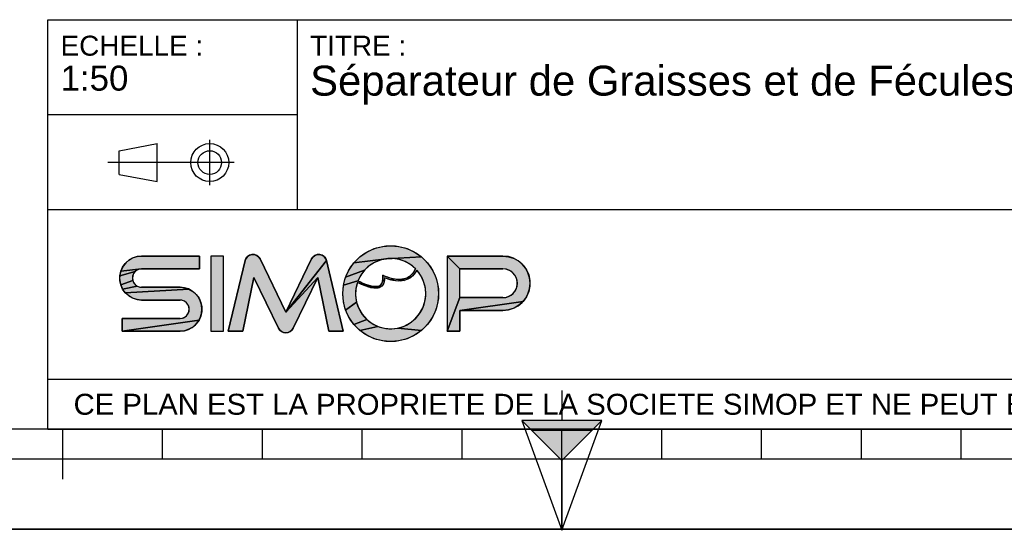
# Model space of a CAD drawing. Header units: millimetres. Extents: x 0 to 297, y 0 to 210.
# Tile 2 of 23: x 94 to 193, y 0 to 51. Entities that reach past the tile are written whole.
import ezdxf

# ---------------------------------------------------------------- set-up
doc = ezdxf.new("R2010")
doc.units = ezdxf.units.MM
doc.header["$LTSCALE"] = 16.335
doc.layers.get('0').update_dxf_attribs({"linetype": 'CONTINUOUS'})
doc.styles.get("Standard").update_dxf_attribs({"font": 'arial.ttf'})

# ---------------------------------------------------------------- blocks, each defined once
blk = doc.blocks.new('MARGEA4_BL0', base_point=(148.514, 105.014))
at = {"color": 7, "linetype": 'Continuous'}
for p, q in [((287.014, 10.014), (10.014, 10.014)), ((98.514, 5.014), (98.514, 10.014)), ((108.514, 7.014), (108.514, 10.014)), ((118.514, 7.014), (118.514, 10.014)), ((128.514, 7.014), (128.514, 10.014)), ((138.514, 7.014), (138.514, 10.014)), ((148.514, 0.014), (148.514, 10.014)), ((158.514, 7.014), (158.514, 10.014)), ((168.514, 7.014), (168.514, 10.014)), ((178.514, 7.014), (178.514, 10.014)), ((188.514, 7.014), (188.514, 10.014)), ((248.514, 7.014), (48.514, 7.014)), ((297.014, 0.014), (0.014, 0.014)), ((297.014, 0.014), (0.014, 0.014))]:
    blk.add_line(p, q, dxfattribs=at)
blk = doc.blocks.new('REPERE_ORIENTATION_BL1', base_point=(148.516, 6.898))
at = {"color": 7, "linetype": 'Continuous'}
for p, q in [((148.516, 13.898), (148.516, 10.898)), ((148.516, 6.898), (144.516, 10.898)), ((152.516, 10.898), (144.516, 10.898)), ((144.516, 10.898), (148.516, -0.102)), ((148.516, 6.898), (152.516, 10.898)), ((148.516, -0.102), (152.516, 10.898)), ((151.516, 9.898), (145.516, 9.898)), ((148.516, 6.898), (148.516, -0.102))]:
    blk.add_line(p, q, dxfattribs=at)
blk.add_solid([(144.516, 10.898), (148.516, 6.898), (152.516, 10.898)], dxfattribs=at)
blk = doc.blocks.new('ISO_BL3', base_point=(109.359, 36.711))
at = {"color": 2, "linetype": 'Continuous'}
for p, q in [((104.158, 37.894), (107.956, 38.612)), ((107.956, 34.81), (107.956, 38.612)), ((113.239, 34.434), (113.239, 38.988)), ((104.158, 35.528), (104.158, 37.894)), ((115.7, 36.711), (103.019, 36.711)), ((104.158, 35.528), (107.956, 34.81))]:
    blk.add_line(p, q, dxfattribs=at)
for radius in [1.901, 1.183]:
    blk.add_circle((113.239, 36.711), radius, dxfattribs=at)
blk = doc.blocks.new('LOGO-SIMOP-2009_BL4', base_point=(124.77, 23.589))
at = {"linetype": 'Continuous'}
for points in [[(131.363, 28.389), (132.197, 28.316), (133.005, 28.1), (133.763, 27.746), (134.449, 27.266), (130.961, 27.086), (127.686, 26.675), (128.278, 27.266), (128.963, 27.746), (129.722, 28.1), (130.53, 28.316)], [(105.954, 27.301), (106.412, 27.349), (112.22, 27.349), (112.22, 26.069), (106.412, 26.069), (104.319, 25.829), (104.507, 26.249), (104.777, 26.621), (105.119, 26.929), (105.517, 27.159)], [(117.578, 27.509), (117.792, 27.474), (117.99, 27.382), (118.155, 27.24), (118.276, 27.059), (120.86, 21.749), (124.06, 25.217), (121.579, 20.119), (121.455, 19.934), (121.284, 19.791), (121.08, 19.7), (120.86, 19.669), (120.639, 19.7), (120.436, 19.791), (120.265, 19.934), (120.141, 20.119), (117.66, 25.217), (116.54, 19.829), (115.1, 19.829), (116.778, 26.894), (116.857, 27.097), (116.987, 27.271), (117.16, 27.404), (117.362, 27.485)], [(123.927, 27.474), (124.142, 27.509), (124.358, 27.485), (124.56, 27.404), (124.732, 27.271), (124.863, 27.097), (124.941, 26.894), (120.86, 21.749), (123.444, 27.059), (123.565, 27.24), (123.73, 27.382)], [(124.06, 25.217), (120.86, 21.749), (124.941, 26.894), (126.62, 19.829), (125.18, 19.829)], [(129.751, 26.718), (129.215, 26.377), (128.749, 25.946), (126.853, 25.231), (127.207, 25.989), (127.686, 26.675), (130.961, 27.086), (130.34, 26.957)], [(131.596, 27.101), (130.961, 27.086), (134.449, 27.266), (135.04, 26.675), (135.52, 25.989), (135.874, 25.231), (136.091, 24.423), (136.163, 23.589), (136.091, 22.756), (135.874, 21.947), (135.52, 21.189), (135.04, 20.504), (134.449, 19.912), (132.075, 20.142), (132.717, 20.34), (133.309, 20.655), (133.83, 21.078), (134.262, 21.592), (134.588, 22.178), (134.798, 22.816), (134.882, 23.482), (134.838, 24.152), (134.668, 24.801), (134.378, 25.407), (133.978, 25.946), (133.719, 25.545), (133.436, 25.258), (133.098, 25.04), (132.731, 24.907), (132.159, 25.009), (132.592, 25.042), (132.968, 25.156), (133.314, 25.364), (133.6, 25.651), (133.861, 26.069), (133.375, 26.478), (132.823, 26.792), (132.224, 27.002)], [(138.292, 26.069), (137.012, 27.349), (142.612, 27.349), (143.177, 27.29), (143.718, 27.114), (144.211, 26.83), (144.633, 26.449), (144.967, 25.989), (145.199, 25.47), (145.317, 24.913), (145.317, 24.345), (145.199, 23.789), (144.967, 23.269), (144.633, 22.809), (138.292, 21.909), (138.292, 19.829), (137.012, 19.829), (138.292, 23.189), (142.612, 23.189), (142.956, 23.231), (143.281, 23.354), (143.567, 23.551), (143.797, 23.811), (143.958, 24.119), (144.041, 24.456), (144.041, 24.803), (143.958, 25.14), (143.797, 25.447), (143.567, 25.707), (143.281, 25.904), (142.956, 26.027), (142.612, 26.069)], [(105.952, 25.946), (105.761, 25.8), (104.224, 25.379), (104.319, 25.829), (106.412, 26.069), (106.174, 26.038)], [(105.523, 25.387), (105.492, 25.149), (105.523, 24.911), (104.319, 24.469), (104.224, 24.919), (104.224, 25.379), (105.761, 25.8), (105.615, 25.609)], [(128.368, 25.438), (128.084, 24.869), (126.636, 24.423), (126.853, 25.231), (128.749, 25.946)], [(105.761, 24.499), (105.952, 24.352), (104.507, 24.049), (104.319, 24.469), (105.523, 24.911), (105.615, 24.689)], [(128.084, 24.869), (128.432, 24.7), (128.441, 24.519), (128.029, 24.718), (127.876, 24.064), (127.849, 23.394), (127.95, 22.73), (126.853, 21.947), (126.636, 22.756), (126.563, 23.589), (126.636, 24.423)], [(128.738, 24.565), (129.026, 24.456), (129.312, 24.368), (129.161, 24.244), (128.799, 24.369), (128.441, 24.519), (128.432, 24.7)], [(131.146, 25.202), (131.682, 25.062), (131.315, 24.983), (130.744, 25.179), (130.717, 24.821), (130.631, 24.565), (130.48, 24.354), (130.273, 24.213), (130.001, 24.3), (130.178, 24.346), (130.347, 24.448), (130.481, 24.62), (130.552, 24.815), (130.583, 25.063), (130.563, 25.429)], [(132.159, 25.009), (132.731, 24.907), (132.312, 24.85), (131.842, 24.874), (131.315, 24.983), (131.682, 25.062)], [(111.553, 23.809), (111.895, 23.501), (112.165, 23.129), (112.352, 22.709), (112.448, 22.259), (112.448, 21.799), (112.352, 21.349), (112.165, 20.929), (104.452, 19.829), (104.452, 21.109), (110.26, 21.109), (110.498, 21.14), (110.72, 21.232), (110.91, 21.379), (111.057, 21.569), (111.148, 21.791), (111.18, 22.029), (111.148, 22.267), (111.057, 22.489), (110.91, 22.68), (110.72, 22.826), (110.498, 22.918), (110.26, 22.949), (106.412, 22.949), (105.954, 22.997), (105.517, 23.139), (105.119, 23.369), (104.777, 23.677), (111.155, 24.039)], [(110.717, 24.181), (111.155, 24.039), (104.777, 23.677), (104.507, 24.049), (105.952, 24.352), (106.174, 24.26), (106.412, 24.229), (110.26, 24.229)], [(129.788, 24.29), (130.001, 24.3), (130.273, 24.213), (130.034, 24.143), (129.77, 24.13), (129.472, 24.167), (129.161, 24.244), (129.312, 24.368), (129.552, 24.315)], [(128.175, 22.098), (128.516, 21.52), (128.961, 21.017), (127.686, 20.504), (127.207, 21.189), (126.853, 21.947), (127.95, 22.73)], [(143.177, 21.969), (142.612, 21.909), (138.292, 21.909), (144.633, 22.809), (144.211, 22.429), (143.718, 22.144)], [(110.717, 19.877), (110.26, 19.829), (104.452, 19.829), (112.165, 20.929), (111.895, 20.557), (111.553, 20.249), (111.155, 20.019)], [(129.493, 20.607), (130.093, 20.307), (128.278, 19.912), (127.686, 20.504), (128.961, 21.017)], [(131.408, 20.069), (132.075, 20.142), (134.449, 19.912), (133.763, 19.432), (133.005, 19.079), (132.197, 18.862), (131.363, 18.789), (130.53, 18.862), (129.722, 19.079), (128.963, 19.432), (128.278, 19.912), (130.093, 20.307), (130.739, 20.125)]]:
    blk.add_hatch(color=2, dxfattribs=at).paths.add_polyline_path(points)
at = {"color": 2, "linetype": 'Continuous'}
for p, q in [((128.278, 27.266), (128.963, 27.746)), ((128.963, 27.746), (129.722, 28.1)), ((129.722, 28.1), (130.53, 28.316)), ((130.53, 28.316), (131.363, 28.389)), ((131.363, 28.389), (132.197, 28.316)), ((132.197, 28.316), (133.005, 28.1)), ((133.005, 28.1), (133.763, 27.746)), ((133.763, 27.746), (134.449, 27.266)), ((104.777, 26.621), (105.119, 26.929)), ((105.119, 26.929), (105.517, 27.159)), ((105.517, 27.159), (105.954, 27.301)), ((105.954, 27.301), (106.412, 27.349)), ((116.778, 26.894), (116.857, 27.097)), ((116.857, 27.097), (116.987, 27.271)), ((116.987, 27.271), (117.16, 27.404)), ((117.16, 27.404), (117.362, 27.485)), ((117.362, 27.485), (117.578, 27.509)), ((117.578, 27.509), (117.792, 27.474)), ((117.792, 27.474), (117.99, 27.382)), ((117.99, 27.382), (118.155, 27.24)), ((118.155, 27.24), (118.276, 27.059)), ((124.941, 26.894), (120.86, 21.749)), ((123.444, 27.059), (123.565, 27.24)), ((123.565, 27.24), (123.73, 27.382)), ((123.73, 27.382), (123.927, 27.474)), ((123.927, 27.474), (124.142, 27.509)), ((124.142, 27.509), (124.358, 27.485)), ((124.358, 27.485), (124.56, 27.404)), ((124.56, 27.404), (124.732, 27.271)), ((124.732, 27.271), (124.863, 27.097)), ((124.863, 27.097), (124.941, 26.894)), ((127.207, 25.989), (127.686, 26.675)), ((127.686, 26.675), (128.278, 27.266)), ((130.961, 27.086), (127.686, 26.675)), ((129.751, 26.718), (129.215, 26.377)), ((130.34, 26.957), (129.751, 26.718)), ((130.961, 27.086), (130.34, 26.957)), ((134.449, 27.266), (130.961, 27.086)), ((131.596, 27.101), (130.961, 27.086)), ((132.224, 27.002), (131.596, 27.101)), ((132.823, 26.792), (132.224, 27.002)), ((133.375, 26.478), (132.823, 26.792)), ((134.449, 27.266), (135.04, 26.675)), ((135.04, 26.675), (135.52, 25.989)), ((138.292, 26.069), (137.012, 27.349)), ((142.612, 27.349), (143.177, 27.29)), ((143.177, 27.29), (143.718, 27.114)), ((143.718, 27.114), (144.211, 26.83)), ((144.211, 26.83), (144.633, 26.449)), ((104.224, 25.379), (104.319, 25.829)), ((105.761, 25.8), (104.224, 25.379)), ((104.319, 25.829), (104.507, 26.249)), ((106.412, 26.069), (104.319, 25.829)), ((104.507, 26.249), (104.777, 26.621)), ((105.761, 25.8), (105.615, 25.609)), ((105.952, 25.946), (105.761, 25.8)), ((106.174, 26.038), (105.952, 25.946)), ((106.412, 26.069), (106.174, 26.038)), ((126.853, 25.231), (127.207, 25.989)), ((128.749, 25.946), (126.853, 25.231)), ((128.749, 25.946), (128.368, 25.438)), ((129.215, 26.377), (128.749, 25.946)), ((133.314, 25.364), (133.6, 25.651)), ((133.861, 26.069), (133.375, 26.478)), ((133.6, 25.651), (133.861, 26.069)), ((133.978, 25.946), (133.719, 25.545)), ((134.378, 25.407), (133.978, 25.946)), ((135.52, 25.989), (135.874, 25.231)), ((142.956, 26.027), (142.612, 26.069)), ((143.281, 25.904), (142.956, 26.027)), ((143.567, 25.707), (143.281, 25.904)), ((143.797, 25.447), (143.567, 25.707)), ((144.633, 26.449), (144.967, 25.989)), ((144.967, 25.989), (145.199, 25.47)), ((104.224, 24.919), (104.224, 25.379)), ((104.319, 24.469), (104.224, 24.919)), ((105.523, 24.911), (104.319, 24.469)), ((105.523, 25.387), (105.492, 25.149)), ((105.492, 25.149), (105.523, 24.911)), ((105.615, 25.609), (105.523, 25.387)), ((105.523, 24.911), (105.615, 24.689)), ((105.615, 24.689), (105.761, 24.499)), ((124.06, 25.217), (120.86, 21.749)), ((126.636, 24.423), (126.853, 25.231)), ((128.084, 24.869), (126.636, 24.423)), ((128.029, 24.718), (127.876, 24.064)), ((128.441, 24.519), (128.029, 24.718)), ((128.368, 25.438), (128.084, 24.869)), ((128.084, 24.869), (128.432, 24.7)), ((128.432, 24.7), (128.738, 24.565)), ((128.432, 24.7), (128.441, 24.519)), ((130.481, 24.62), (130.552, 24.815)), ((130.552, 24.815), (130.583, 25.063)), ((130.583, 25.063), (130.563, 25.429)), ((130.563, 25.429), (131.146, 25.202)), ((130.717, 24.821), (130.631, 24.565)), ((130.744, 25.179), (130.717, 24.821)), ((131.315, 24.983), (130.744, 25.179)), ((131.146, 25.202), (131.682, 25.062)), ((131.682, 25.062), (131.315, 24.983)), ((131.842, 24.874), (131.315, 24.983)), ((131.682, 25.062), (132.159, 25.009)), ((132.312, 24.85), (131.842, 24.874)), ((132.159, 25.009), (132.592, 25.042)), ((132.731, 24.907), (132.159, 25.009)), ((132.731, 24.907), (132.312, 24.85)), ((132.592, 25.042), (132.968, 25.156)), ((133.098, 25.04), (132.731, 24.907)), ((132.968, 25.156), (133.314, 25.364)), ((133.436, 25.258), (133.098, 25.04)), ((133.719, 25.545), (133.436, 25.258)), ((134.668, 24.801), (134.378, 25.407)), ((134.838, 24.152), (134.668, 24.801)), ((135.874, 25.231), (136.091, 24.423)), ((143.958, 25.14), (143.797, 25.447)), ((144.041, 24.803), (143.958, 25.14)), ((144.041, 24.456), (144.041, 24.803)), ((145.199, 25.47), (145.317, 24.913)), ((145.317, 24.913), (145.317, 24.345)), ((104.507, 24.049), (104.319, 24.469)), ((105.952, 24.352), (104.507, 24.049)), ((104.777, 23.677), (104.507, 24.049)), ((111.155, 24.039), (104.777, 23.677)), ((105.119, 23.369), (104.777, 23.677)), ((105.761, 24.499), (105.952, 24.352)), ((105.952, 24.352), (106.174, 24.26)), ((106.174, 24.26), (106.412, 24.229)), ((110.26, 24.229), (110.717, 24.181)), ((110.717, 24.181), (111.155, 24.039)), ((111.155, 24.039), (111.553, 23.809)), ((111.553, 23.809), (111.895, 23.501)), ((126.563, 23.589), (126.636, 24.423)), ((127.876, 24.064), (127.849, 23.394)), ((128.799, 24.369), (128.441, 24.519)), ((128.738, 24.565), (129.026, 24.456)), ((129.161, 24.244), (128.799, 24.369)), ((129.026, 24.456), (129.312, 24.368)), ((129.312, 24.368), (129.161, 24.244)), ((129.472, 24.167), (129.161, 24.244)), ((129.312, 24.368), (129.552, 24.315)), ((129.77, 24.13), (129.472, 24.167)), ((129.552, 24.315), (129.788, 24.29)), ((130.034, 24.143), (129.77, 24.13)), ((129.788, 24.29), (130.001, 24.3)), ((130.001, 24.3), (130.178, 24.346)), ((130.273, 24.213), (130.001, 24.3)), ((130.273, 24.213), (130.034, 24.143)), ((130.178, 24.346), (130.347, 24.448)), ((130.48, 24.354), (130.273, 24.213)), ((130.347, 24.448), (130.481, 24.62)), ((130.631, 24.565), (130.48, 24.354)), ((134.882, 23.482), (134.838, 24.152)), ((136.091, 24.423), (136.163, 23.589)), ((143.567, 23.551), (143.797, 23.811)), ((143.797, 23.811), (143.958, 24.119)), ((143.958, 24.119), (144.041, 24.456)), ((145.199, 23.789), (144.967, 23.269)), ((145.317, 24.345), (145.199, 23.789)), ((105.517, 23.139), (105.119, 23.369)), ((105.954, 22.997), (105.517, 23.139)), ((106.412, 22.949), (105.954, 22.997)), ((110.498, 22.918), (110.26, 22.949)), ((110.72, 22.826), (110.498, 22.918)), ((110.91, 22.68), (110.72, 22.826)), ((111.895, 23.501), (112.165, 23.129)), ((112.165, 23.129), (112.352, 22.709)), ((112.352, 22.709), (112.448, 22.259)), ((126.636, 22.756), (126.563, 23.589)), ((126.853, 21.947), (126.636, 22.756)), ((127.95, 22.73), (126.853, 21.947)), ((127.849, 23.394), (127.95, 22.73)), ((127.95, 22.73), (128.175, 22.098)), ((134.588, 22.178), (134.798, 22.816)), ((134.798, 22.816), (134.882, 23.482)), ((136.091, 22.756), (135.874, 21.947)), ((136.163, 23.589), (136.091, 22.756)), ((138.292, 23.189), (137.012, 19.829)), ((144.633, 22.809), (138.292, 21.909)), ((142.612, 23.189), (142.956, 23.231)), ((142.956, 23.231), (143.281, 23.354)), ((143.281, 23.354), (143.567, 23.551)), ((144.633, 22.809), (144.211, 22.429)), ((144.967, 23.269), (144.633, 22.809)), ((111.057, 22.489), (110.91, 22.68)), ((111.148, 22.267), (111.057, 22.489)), ((111.057, 21.569), (111.148, 21.791)), ((111.18, 22.029), (111.148, 22.267)), ((111.148, 21.791), (111.18, 22.029)), ((112.448, 21.799), (112.352, 21.349)), ((112.448, 22.259), (112.448, 21.799)), ((127.207, 21.189), (126.853, 21.947)), ((128.175, 22.098), (128.516, 21.52)), ((134.262, 21.592), (134.588, 22.178)), ((135.874, 21.947), (135.52, 21.189)), ((143.177, 21.969), (142.612, 21.909)), ((143.718, 22.144), (143.177, 21.969)), ((144.211, 22.429), (143.718, 22.144)), ((112.165, 20.929), (104.452, 19.829)), ((110.26, 21.109), (110.498, 21.14)), ((110.498, 21.14), (110.72, 21.232)), ((110.72, 21.232), (110.91, 21.379)), ((110.91, 21.379), (111.057, 21.569)), ((112.165, 20.929), (111.895, 20.557)), ((112.352, 21.349), (112.165, 20.929)), ((127.686, 20.504), (127.207, 21.189)), ((128.961, 21.017), (127.686, 20.504)), ((128.516, 21.52), (128.961, 21.017)), ((128.961, 21.017), (129.493, 20.607)), ((133.309, 20.655), (133.83, 21.078)), ((133.83, 21.078), (134.262, 21.592)), ((135.52, 21.189), (135.04, 20.504)), ((110.717, 19.877), (110.26, 19.829)), ((111.155, 20.019), (110.717, 19.877)), ((111.553, 20.249), (111.155, 20.019)), ((111.895, 20.557), (111.553, 20.249)), ((120.265, 19.934), (120.141, 20.119)), ((120.436, 19.791), (120.265, 19.934)), ((120.639, 19.7), (120.436, 19.791)), ((121.284, 19.791), (121.08, 19.7)), ((121.455, 19.934), (121.284, 19.791)), ((121.579, 20.119), (121.455, 19.934)), ((128.278, 19.912), (127.686, 20.504)), ((130.093, 20.307), (128.278, 19.912)), ((128.963, 19.432), (128.278, 19.912)), ((129.493, 20.607), (130.093, 20.307)), ((130.093, 20.307), (130.739, 20.125)), ((130.739, 20.125), (131.408, 20.069)), ((131.408, 20.069), (132.075, 20.142)), ((132.075, 20.142), (132.717, 20.34)), ((134.449, 19.912), (132.075, 20.142)), ((132.717, 20.34), (133.309, 20.655)), ((134.449, 19.912), (133.763, 19.432)), ((135.04, 20.504), (134.449, 19.912)), ((120.86, 19.669), (120.639, 19.7)), ((121.08, 19.7), (120.86, 19.669)), ((129.722, 19.079), (128.963, 19.432)), ((130.53, 18.862), (129.722, 19.079)), ((131.363, 18.789), (130.53, 18.862)), ((132.197, 18.862), (131.363, 18.789)), ((133.005, 19.079), (132.197, 18.862)), ((133.763, 19.432), (133.005, 19.079))]:
    blk.add_line(p, q, dxfattribs=at)
at = {"color": 7, "linetype": 'Continuous'}
for p, q in [((112.22, 27.349), (106.412, 27.349)), ((112.22, 26.069), (112.22, 27.349)), ((113.34, 27.349), (113.34, 19.829)), ((114.62, 27.349), (113.34, 27.349)), ((114.62, 19.829), (114.62, 27.349)), ((116.778, 26.894), (115.1, 19.829)), ((120.86, 21.749), (118.276, 27.059)), ((123.444, 27.059), (120.86, 21.749)), ((126.62, 19.829), (124.941, 26.894)), ((142.612, 27.349), (137.012, 27.349)), ((137.012, 27.349), (137.012, 19.829)), ((106.412, 26.069), (112.22, 26.069)), ((138.292, 26.069), (142.612, 26.069)), ((138.292, 23.189), (138.292, 26.069)), ((116.54, 19.829), (117.66, 25.217)), ((117.66, 25.217), (120.141, 20.119)), ((121.579, 20.119), (124.06, 25.217)), ((124.06, 25.217), (125.18, 19.829)), ((110.26, 24.229), (106.412, 24.229)), ((106.412, 22.949), (110.26, 22.949)), ((142.612, 23.189), (138.292, 23.189)), ((138.292, 21.909), (142.612, 21.909)), ((138.292, 19.829), (138.292, 21.909)), ((104.452, 21.109), (104.452, 19.829)), ((110.26, 21.109), (104.452, 21.109)), ((104.452, 19.829), (110.26, 19.829)), ((113.34, 19.829), (114.62, 19.829)), ((115.1, 19.829), (116.54, 19.829)), ((125.18, 19.829), (126.62, 19.829)), ((137.012, 19.829), (138.292, 19.829))]:
    blk.add_line(p, q, dxfattribs=at)
at = {"color": 2, "linetype": 'Continuous'}
for points in [[(131.363, 28.389), (132.197, 28.316), (133.005, 28.1), (133.763, 27.746), (134.449, 27.266), (130.961, 27.086), (127.686, 26.675), (128.278, 27.266), (128.963, 27.746), (129.722, 28.1), (130.53, 28.316), (131.363, 28.389)], [(105.954, 27.301), (106.412, 27.349), (112.22, 27.349), (112.22, 26.069), (106.412, 26.069), (104.319, 25.829), (104.507, 26.249), (104.777, 26.621), (105.119, 26.929), (105.517, 27.159), (105.954, 27.301)], [(117.578, 27.509), (117.792, 27.474), (117.99, 27.382), (118.155, 27.24), (118.276, 27.059), (120.86, 21.749), (124.06, 25.217), (121.579, 20.119), (121.455, 19.934), (121.284, 19.791), (121.08, 19.7), (120.86, 19.669), (120.639, 19.7), (120.436, 19.791), (120.265, 19.934), (120.141, 20.119), (117.66, 25.217), (116.54, 19.829), (115.1, 19.829), (116.778, 26.894), (116.857, 27.097), (116.987, 27.271), (117.16, 27.404), (117.362, 27.485), (117.578, 27.509)], [(123.927, 27.474), (124.142, 27.509), (124.358, 27.485), (124.56, 27.404), (124.732, 27.271), (124.863, 27.097), (124.941, 26.894), (120.86, 21.749), (123.444, 27.059), (123.565, 27.24), (123.73, 27.382), (123.927, 27.474)], [(124.06, 25.217), (120.86, 21.749), (124.941, 26.894), (126.62, 19.829), (125.18, 19.829), (124.06, 25.217)], [(129.751, 26.718), (129.215, 26.377), (128.749, 25.946), (126.853, 25.231), (127.207, 25.989), (127.686, 26.675), (130.961, 27.086), (130.34, 26.957), (129.751, 26.718)], [(131.596, 27.101), (130.961, 27.086), (134.449, 27.266), (135.04, 26.675), (135.52, 25.989), (135.874, 25.231), (136.091, 24.423), (136.163, 23.589), (136.091, 22.756), (135.874, 21.947), (135.52, 21.189), (135.04, 20.504), (134.449, 19.912), (132.075, 20.142), (132.717, 20.34), (133.309, 20.655), (133.83, 21.078), (134.262, 21.592), (134.588, 22.178), (134.798, 22.816), (134.882, 23.482), (134.838, 24.152), (134.668, 24.801), (134.378, 25.407), (133.978, 25.946), (133.719, 25.545), (133.436, 25.258), (133.098, 25.04), (132.731, 24.907), (132.159, 25.009), (132.592, 25.042), (132.968, 25.156), (133.314, 25.364), (133.6, 25.651), (133.861, 26.069), (133.375, 26.478), (132.823, 26.792), (132.224, 27.002), (131.596, 27.101)], [(138.292, 26.069), (137.012, 27.349), (142.612, 27.349), (143.177, 27.29), (143.718, 27.114), (144.211, 26.83), (144.633, 26.449), (144.967, 25.989), (145.199, 25.47), (145.317, 24.913), (145.317, 24.345), (145.199, 23.789), (144.967, 23.269), (144.633, 22.809), (138.292, 21.909), (138.292, 19.829), (137.012, 19.829), (138.292, 23.189), (142.612, 23.189), (142.956, 23.231), (143.281, 23.354), (143.567, 23.551), (143.797, 23.811), (143.958, 24.119), (144.041, 24.456), (144.041, 24.803), (143.958, 25.14), (143.797, 25.447), (143.567, 25.707), (143.281, 25.904), (142.956, 26.027), (142.612, 26.069), (138.292, 26.069)], [(105.952, 25.946), (105.761, 25.8), (104.224, 25.379), (104.319, 25.829), (106.412, 26.069), (106.174, 26.038), (105.952, 25.946)], [(105.523, 25.387), (105.492, 25.149), (105.523, 24.911), (104.319, 24.469), (104.224, 24.919), (104.224, 25.379), (105.761, 25.8), (105.615, 25.609), (105.523, 25.387)], [(128.368, 25.438), (128.084, 24.869), (126.636, 24.423), (126.853, 25.231), (128.749, 25.946), (128.368, 25.438)], [(105.761, 24.499), (105.952, 24.352), (104.507, 24.049), (104.319, 24.469), (105.523, 24.911), (105.615, 24.689), (105.761, 24.499)], [(128.084, 24.869), (128.432, 24.7), (128.441, 24.519), (128.029, 24.718), (127.876, 24.064), (127.849, 23.394), (127.95, 22.73), (126.853, 21.947), (126.636, 22.756), (126.563, 23.589), (126.636, 24.423), (128.084, 24.869)], [(128.738, 24.565), (129.026, 24.456), (129.312, 24.368), (129.161, 24.244), (128.799, 24.369), (128.441, 24.519), (128.432, 24.7), (128.738, 24.565)], [(131.146, 25.202), (131.682, 25.062), (131.315, 24.983), (130.744, 25.179), (130.717, 24.821), (130.631, 24.565), (130.48, 24.354), (130.273, 24.213), (130.001, 24.3), (130.178, 24.346), (130.347, 24.448), (130.481, 24.62), (130.552, 24.815), (130.583, 25.063), (130.563, 25.429), (131.146, 25.202)], [(132.159, 25.009), (132.731, 24.907), (132.312, 24.85), (131.842, 24.874), (131.315, 24.983), (131.682, 25.062), (132.159, 25.009)], [(111.553, 23.809), (111.895, 23.501), (112.165, 23.129), (112.352, 22.709), (112.448, 22.259), (112.448, 21.799), (112.352, 21.349), (112.165, 20.929), (104.452, 19.829), (104.452, 21.109), (110.26, 21.109), (110.498, 21.14), (110.72, 21.232), (110.91, 21.379), (111.057, 21.569), (111.148, 21.791), (111.18, 22.029), (111.148, 22.267), (111.057, 22.489), (110.91, 22.68), (110.72, 22.826), (110.498, 22.918), (110.26, 22.949), (106.412, 22.949), (105.954, 22.997), (105.517, 23.139), (105.119, 23.369), (104.777, 23.677), (111.155, 24.039), (111.553, 23.809)], [(110.717, 24.181), (111.155, 24.039), (104.777, 23.677), (104.507, 24.049), (105.952, 24.352), (106.174, 24.26), (106.412, 24.229), (110.26, 24.229), (110.717, 24.181)], [(129.788, 24.29), (130.001, 24.3), (130.273, 24.213), (130.034, 24.143), (129.77, 24.13), (129.472, 24.167), (129.161, 24.244), (129.312, 24.368), (129.552, 24.315), (129.788, 24.29)], [(128.175, 22.098), (128.516, 21.52), (128.961, 21.017), (127.686, 20.504), (127.207, 21.189), (126.853, 21.947), (127.95, 22.73), (128.175, 22.098)], [(143.177, 21.969), (142.612, 21.909), (138.292, 21.909), (144.633, 22.809), (144.211, 22.429), (143.718, 22.144), (143.177, 21.969)], [(110.717, 19.877), (110.26, 19.829), (104.452, 19.829), (112.165, 20.929), (111.895, 20.557), (111.553, 20.249), (111.155, 20.019), (110.717, 19.877)], [(129.493, 20.607), (130.093, 20.307), (128.278, 19.912), (127.686, 20.504), (128.961, 21.017), (129.493, 20.607)], [(131.408, 20.069), (132.075, 20.142), (134.449, 19.912), (133.763, 19.432), (133.005, 19.079), (132.197, 18.862), (131.363, 18.789), (130.53, 18.862), (129.722, 19.079), (128.963, 19.432), (128.278, 19.912), (130.093, 20.307), (130.739, 20.125), (131.408, 20.069)]]:
    blk.add_lwpolyline(points, dxfattribs=at)
at = {"color": 7, "linetype": 'Continuous'}
blk.add_circle((131.363, 23.589), 4.8, dxfattribs=at)
for centre, radius, start, end in [((106.412, 25.149), 2.2, 90, 270), ((117.556, 26.709), 0.8, 25.94945, 166.63548), ((124.163, 26.709), 0.8, 13.36452, 154.05055), ((131.363, 23.589), 3.52, 44.79283, 158.67631), ((142.612, 24.629), 2.72, 270, 90), ((106.412, 25.149), 0.92, 90, 270), ((131.363, 23.589), 3.52, 161.30052, 42.02671), ((142.612, 24.629), 1.44, 270, 90), ((110.26, 22.029), 2.2, 270, 90), ((110.26, 22.029), 0.92, 270, 90), ((120.86, 20.469), 0.8, 205.94945, 334.05055)]:
    blk.add_arc(centre, radius, start, end, dxfattribs=at)
blk.add_open_spline([(133.861, 26.069), (133.691, 25.725), (133.278, 25.242), (132.495, 24.966), (131.587, 25.038), (130.914, 25.273), (130.563, 25.429)], degree=3, dxfattribs=at)
for points, knots in [([(133.978, 25.946), (133.742, 25.491), (133.106, 24.892), (131.957, 24.786), (131.132, 25.023), (130.744, 25.179)], [0, 0, 0, 0, 0.345264, 0.703638, 1, 1, 1, 1]), ([(130.744, 25.179), (130.749, 25.009), (130.71, 24.645), (130.441, 24.241), (129.948, 24.097), (129.39, 24.163), (128.75, 24.373), (128.275, 24.593), (128.029, 24.718)], [0, 0, 0, 0, 0.118516, 0.29564, 0.472763, 0.649887, 0.82701, 1, 1, 1, 1]), ([(130.563, 25.429), (130.59, 25.221), (130.59, 24.88), (130.467, 24.544), (130.244, 24.35), (129.836, 24.25), (129.149, 24.376), (128.458, 24.678), (128.084, 24.869)], [0, 0, 0, 0, 0.125, 0.25, 0.375, 0.5, 0.75, 1, 1, 1, 1])]:
    blk.add_open_spline(points, degree=3, knots=knots, dxfattribs=at)
at = {"color": 2, "linetype": 'Continuous'}
for points in [[(113.34, 19.829), (113.34, 27.349), (114.62, 19.829), (114.62, 27.349)], [(138.292, 23.189), (137.012, 19.829), (138.292, 26.069), (137.012, 27.349)]]:
    blk.add_solid(points, dxfattribs=at)
blk = doc.blocks.new('*T6')
at = {"color": 2, "linetype": 'Continuous'}
for p, q in [((0, 0), (0, 41)), ((0, 41), (190, 41)), ((25, 22), (25, 41)), ((170, 5), (170, 41)), ((190, 0), (190, 41)), ((0, 31.5), (25, 31.5)), ((0, 22), (190, 22)), ((110, 5), (110, 22)), ((170, 15), (190, 15)), ((0, 5), (190, 5)), ((0, 0), (190, 0))]:
    blk.add_line(p, q, dxfattribs=at)
at = {"color": 2, "linetype": 'Continuous', "line_spacing_factor": 0.9}
for s, insert, char_height, width, attachment_point in [('ECHELLE :\\P\\H2.5;1:50', (1.28, 39.4), 2, 28.52045, 1), ('TITRE :\\P\\H3.0;Séparateur de Graisses et de Fécules PRV - Débourbeur V100 - Taille 80', (26.28, 39.4), 2, 273.18959, 1), ('A4', (180, 34), 5, 17.0632, 2), ('REFERENCE PRODUIT :\\P\\H3.0;SG3/6633/23080/FBRTM', (111.28, 20.4), 2, 94.46097, 1), ('FR', (180, 20), 3, 11.15242, 2), ('FOLIO :  \\P\\H3.0;1/1', (180, 12.812), 1.5, 17.19703, 2), ('CE PLAN EST LA PROPRIETE DE LA SOCIETE SIMOP ET NE PEUT ETRE REPRODUIT OU COMMUNIQUE SANS SON AUTORISATION', (95, 3.55), 2.1, 368.8974, 2)]:
    blk.add_mtext(s, dxfattribs=dict(at, insert=insert, char_height=char_height, width=width, attachment_point=attachment_point))

msp = doc.modelspace()

# ---------------------------------------------------------------- linework, layer by layer
at = {"color": 7, "linetype": 'Continuous'}
msp.add_line((0, 0), (297, 0), dxfattribs=at)

# ---------------------------------------------------------------- block references
at = {"color": 2, "linetype": 'Continuous'}
for name, p in [('MARGEA4_BL0', (148.514, 105.014)), ('ISO_BL3', (109.359, 36.711)), ('LOGO-SIMOP-2009_BL4', (124.77, 23.589)), ('REPERE_ORIENTATION_BL1', (148.516, 6.898))]:
    msp.add_blockref(name, p, dxfattribs=at)
msp.add_blockref('*T6', (97.014, 10.014))

doc.saveas('drawing.dxf')
